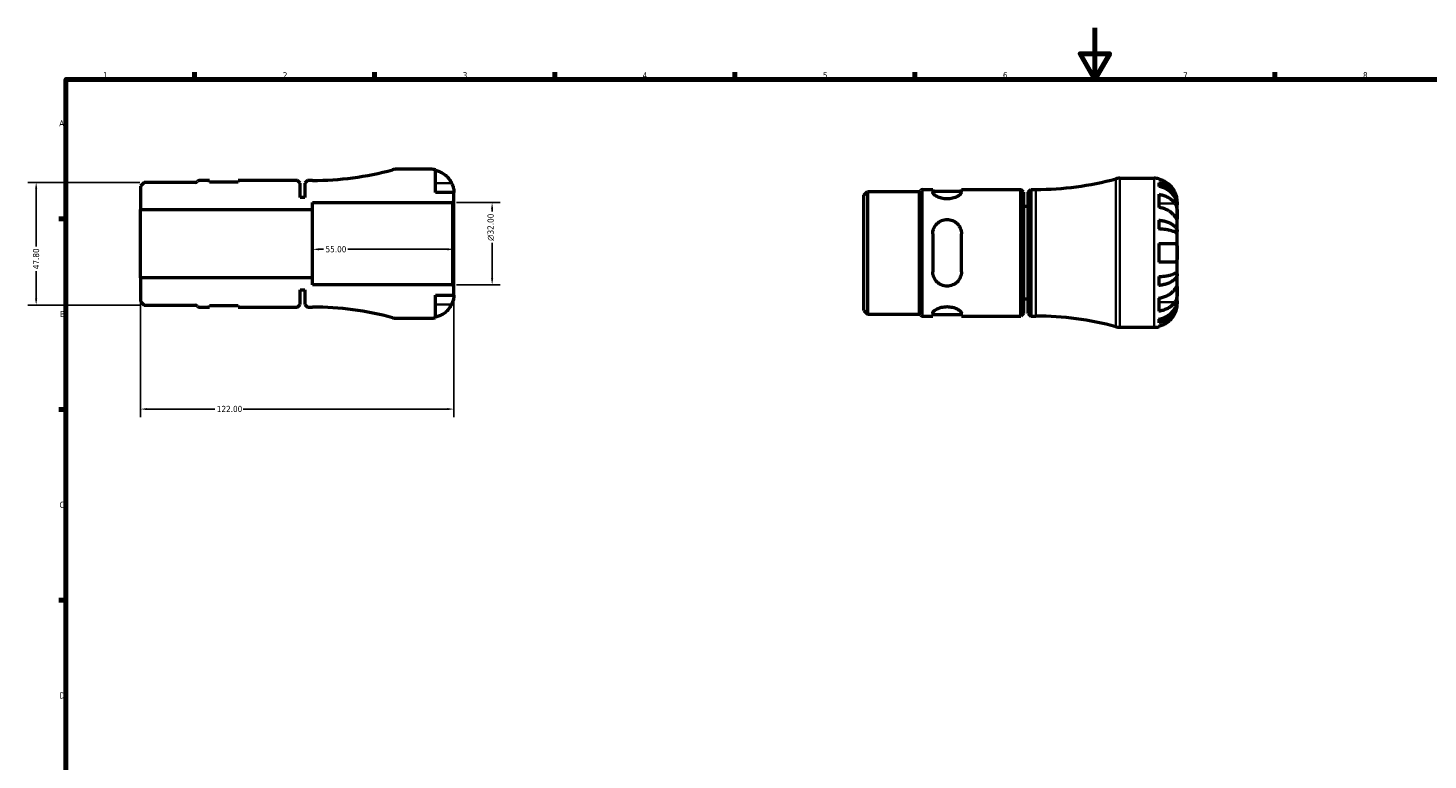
# Model space of a CAD drawing. Header units: millimetres. Extents: x -61 to 904, y -29 to 594.
# Tile 3 of 5: x 5 to 550, y 309 to 594. Entities that reach past the tile are written whole.
import ezdxf

# ---------------------------------------------------------------- set-up
doc = ezdxf.new("R2010")
doc.units = ezdxf.units.MM
for name, color, linetype, lineweight in [('Border (ANSI)', 7, 'Continuous', 70), ('Dimension (ANSI)', 7, 'Continuous', 25), ('Visible (ANSI)', 7, 'Continuous', 50), ('Visible Narrow (ANSI)', 7, 'Continuous', 35)]:
    doc.layers.add(name, color=color, linetype=linetype, lineweight=lineweight)
doc.styles.add('Note Text (ANSI)', font='tahoma.ttf')
doc.dimstyles.new('Default - mm (ANSI)', dxfattribs={"dimtxt": 2.4, "dimasz": 2.5, "dimexe": 3.175, "dimexo": 1.6002, "dimgap": 0.8, "dimtad": 0, "dimtoh": 1, "dimrnd": 1e-08, "dimzin": 4, "dimdsep": 46, "dimtxsty": 'Note Text (ANSI)', "dimcen": 0.09, "dimdle": 10, "dimclrd": 256, "dimclre": 256, "dimclrt": 5, "dimadec": 1, "dimazin": 1, "dimtfac": 1.27, "dimtofl": 0, "dimtmove": 0, "dimatfit": 3, "dimfxl": 1, "dimtolj": 1, "dimtzin": 4, "dimlwd": -1, "dimlwe": -1, "dimarcsym": 0})

# ---------------------------------------------------------------- blocks, each defined once
blk = doc.blocks.new('Borders Default Border')
at = {"layer": 'Border (ANSI)'}
for p, q in [((70.08, 574), (70.08, 576.8)), ((140.17, 574), (140.17, 576.8)), ((210.25, 574), (210.25, 576.8)), ((280.33, 574), (280.33, 576.8)), ((350.42, 574), (350.42, 576.8)), ((490.58, 574), (490.58, 576.8)), ((20, 519.75), (17.2, 519.75)), ((20, 445.5), (17.2, 445.5)), ((20, 371.25), (17.2, 371.25))]:
    blk.add_line(p, q, dxfattribs=at)
at = {"layer": 'Border (ANSI)', "flags": 128}
for points in [[(420.5, 594), (420.5, 574), (414.73, 584), (426.27, 584), (420.5, 574)], [(20, 20), (20, 574), (821, 574), (821, 20), (20, 20)]]:
    blk.add_lwpolyline(points, dxfattribs=at)
at = {"layer": 'Border (ANSI)', "color": 5, "true_color": 0x0000ff, "char_height": 2.4, "attachment_point": 7, "style": 'Note Text (ANSI)'}
for s, insert in [('2', (104.4, 574.4)), ('1', (34.5, 574.4)), ('3', (174.46, 574.35)), ('4', (244.45, 574.4)), ('5', (314.67, 574.35)), ('6', (384.69, 574.35)), ('7', (454.8, 574.4)), ('8', (524.84, 574.35)), ('A', (17.38, 555.68)), ('B', (17.67, 481.43)), ('C', (17.51, 407.13)), ('D', (17.52, 332.93))]:
    blk.add_mtext(s, dxfattribs=dict(at, insert=insert))
blk = doc.blocks.new('*D7')
at = {"layer": 'Defpoints', "color": 0, "transparency": 16777216}
for p in [(116, 510), (116, 507.83), (171, 510)]:
    blk.add_point(p, dxfattribs=at)
at = {"layer": 'Dimension (ANSI)', "transparency": 16777216}
for p, q in [((118.5, 507.83), (120.26, 507.83)), ((168.5, 507.83), (129.74, 507.83))]:
    blk.add_line(p, q, dxfattribs=at)
for points in [[(118.5, 508.24), (118.5, 507.41), (116, 507.83)], [(168.5, 508.24), (168.5, 507.41), (171, 507.83)]]:
    blk.add_solid(points, dxfattribs=at)
at = {"layer": 'Dimension (ANSI)', "color": 5, "transparency": 16777216, "insert": (121.06, 509.08), "char_height": 2.4, "attachment_point": 1, "style": 'Note Text (ANSI)'}
blk.add_mtext('\\A1;55.00', dxfattribs=at)
blk = doc.blocks.new('*D8')
at = {"layer": 'Defpoints', "color": 0, "transparency": 16777216}
for p in [(50.43, 533.9), (8.43, 486.1), (50.43, 486.1)]:
    blk.add_point(p, dxfattribs=at)
at = {"layer": 'Dimension (ANSI)', "transparency": 16777216}
for p, q in [((48.83, 533.9), (5.25, 533.9)), ((8.43, 531.4), (8.43, 508.9)), ((8.43, 488.6), (8.43, 499.29)), ((48.83, 486.1), (5.25, 486.1))]:
    blk.add_line(p, q, dxfattribs=at)
for points in [[(8.01, 531.4), (8.84, 531.4), (8.43, 533.9)], [(8.01, 488.6), (8.84, 488.6), (8.43, 486.1)]]:
    blk.add_solid(points, dxfattribs=at)
at = {"layer": 'Dimension (ANSI)', "color": 5, "transparency": 16777216, "insert": (7.17, 500.09), "char_height": 2.4, "attachment_point": 1, "rotation": 90, "style": 'Note Text (ANSI)'}
blk.add_mtext('\\A1;47.80', dxfattribs=at)
blk = doc.blocks.new('*D9')
at = {"layer": 'Defpoints', "color": 0, "transparency": 16777216}
for p in [(49, 496.67), (171, 493.42), (49, 445.63)]:
    blk.add_point(p, dxfattribs=at)
at = {"layer": 'Dimension (ANSI)', "transparency": 16777216}
for p, q in [((49, 495.07), (49, 442.46)), ((171, 491.82), (171, 442.46)), ((51.5, 445.63), (77.94, 445.63)), ((168.5, 445.63), (89.05, 445.63))]:
    blk.add_line(p, q, dxfattribs=at)
for points in [[(51.5, 446.05), (51.5, 445.22), (49, 445.63)], [(168.5, 446.05), (168.5, 445.22), (171, 445.63)]]:
    blk.add_solid(points, dxfattribs=at)
at = {"layer": 'Dimension (ANSI)', "color": 5, "transparency": 16777216, "insert": (78.74, 446.88), "char_height": 2.4, "attachment_point": 1, "style": 'Note Text (ANSI)'}
blk.add_mtext('\\A1;122.00', dxfattribs=at)
blk = doc.blocks.new('*D10')
at = {"layer": 'Defpoints', "color": 0, "transparency": 16777216}
for p in [(170.42, 526), (185.89, 526), (170.42, 494)]:
    blk.add_point(p, dxfattribs=at)
at = {"layer": 'Dimension (ANSI)', "transparency": 16777216}
for p, q in [((172.02, 526), (189.06, 526)), ((185.89, 523.5), (185.89, 522.59)), ((185.89, 496.5), (185.89, 510.32)), ((172.02, 494), (189.06, 494))]:
    blk.add_line(p, q, dxfattribs=at)
for points in [[(185.47, 523.5), (186.3, 523.5), (185.89, 526)], [(185.47, 496.5), (186.3, 496.5), (185.89, 494)]]:
    blk.add_solid(points, dxfattribs=at)
at = {"layer": 'Dimension (ANSI)', "color": 5, "transparency": 16777216, "insert": (184.08, 511.12), "char_height": 2.4, "attachment_point": 1, "rotation": 90, "style": 'Note Text (ANSI)'}
blk.add_mtext('\\A1;{\\fAIGDT|b0|i0;\\H2.4000;\\ln}\\fTahoma|b0|i0;\\H2.4000;32.00', dxfattribs=at)

msp = doc.modelspace()

# ---------------------------------------------------------------- linework, layer by layer
at = {"layer": 'Visible (ANSI)'}
for p, q in [((75.827, 534.65), (71.907, 534.65)), ((75.827, 534.01), (75.827, 534.65)), ((87.027, 534.01), (75.827, 534.01)), ((110.169, 534.65), (87.027, 534.65)), ((87.027, 534.65), (87.027, 534.01)), ((111.169, 533.65), (110.169, 534.65)), ((113.999, 534.65), (112.999, 533.65)), ((115.999, 534.65), (113.999, 534.65)), ((161.999, 539), (148.68, 539)), ((163.799, 530), (163.799, 538.818)), ((430.213, 535.482), (443.532, 535.482)), ((445.332, 535.3), (445.332, 535.075)), ((50.433, 533.901), (48.999, 532.467)), ((48.999, 532.467), (48.999, 523.333)), ((70.421, 533.901), (50.433, 533.901)), ((111.169, 528), (111.169, 533.65)), ((112.999, 533.65), (112.999, 528)), ((170.999, 530), (163.799, 530)), ((170.999, 526.58), (170.999, 530)), ((330.532, 528.95), (331.966, 530.384)), ((330.532, 484.015), (330.532, 528.95)), ((331.966, 530.384), (351.953, 530.384)), ((331.966, 530.384), (331.966, 482.581)), ((353.44, 531.132), (357.36, 531.132)), ((357.36, 531.132), (357.36, 530.008)), ((357.36, 530.492), (368.56, 530.492)), ((368.56, 531.132), (391.702, 531.132)), ((368.56, 530.008), (368.56, 531.132)), ((391.702, 481.832), (391.702, 531.132)), ((392.702, 530.132), (391.702, 531.132)), ((392.702, 530.132), (392.702, 482.832)), ((394.532, 530.132), (395.532, 531.132)), ((394.532, 482.832), (394.532, 530.132)), ((395.532, 531.132), (395.532, 481.832)), ((395.532, 531.132), (397.532, 531.132)), ((445.332, 533.767), (445.332, 532.334)), ((445.332, 529.246), (445.332, 524.155)), ((48.999, 523.333), (115.999, 523.333)), ((48.999, 496.667), (48.999, 523.333)), ((112.999, 528), (111.169, 528)), ((115.999, 523.333), (115.999, 526)), ((115.999, 526), (170.419, 526)), ((115.999, 496.667), (115.999, 523.333)), ((170.419, 526), (170.999, 526.58)), ((170.419, 526), (170.419, 494)), ((170.999, 493.42), (170.999, 526.58)), ((394.532, 524.482), (392.702, 524.482)), ((452.532, 525.195), (452.514, 525.195)), ((452.532, 525.195), (452.532, 526.482)), ((452.532, 524.706), (452.532, 525.195)), ((452.532, 520.624), (452.532, 524.706)), ((445.332, 519.217), (445.332, 515.758)), ((452.532, 514.723), (452.532, 520.624)), ((357.36, 513.842), (357.36, 499.122)), ((368.56, 499.122), (368.56, 513.842)), ((452.532, 514.723), (451.206, 514.723)), ((452.532, 513.541), (452.532, 514.723)), ((452.532, 506.482), (452.532, 513.541)), ((445.332, 510.082), (445.332, 502.882)), ((445.332, 510.082), (451.656, 510.082)), ((451.656, 502.882), (445.332, 502.882)), ((452.532, 499.424), (452.532, 506.482)), ((115.999, 496.667), (48.999, 496.667)), ((48.999, 496.667), (48.999, 487.533)), ((115.999, 494), (115.999, 496.667)), ((445.332, 497.207), (445.332, 493.748)), ((452.532, 498.241), (451.206, 498.241)), ((452.532, 498.241), (452.532, 499.424)), ((452.532, 492.34), (452.532, 498.241)), ((111.169, 486.35), (111.169, 492)), ((111.169, 492), (112.999, 492)), ((112.999, 492), (112.999, 486.35)), ((170.419, 494), (115.999, 494)), ((170.999, 493.42), (170.419, 494)), ((170.999, 490), (170.999, 493.42)), ((452.532, 488.259), (452.532, 492.34)), ((48.999, 487.533), (50.433, 486.099)), ((50.433, 486.099), (70.421, 486.099)), ((71.907, 485.35), (75.827, 485.35)), ((75.827, 485.35), (75.827, 485.99)), ((75.827, 485.99), (87.027, 485.99)), ((87.027, 485.99), (87.027, 485.35)), ((87.027, 485.35), (110.169, 485.35)), ((110.169, 485.35), (111.169, 486.35)), ((112.999, 486.35), (113.999, 485.35)), ((113.999, 485.35), (115.999, 485.35)), ((163.799, 481.182), (163.799, 490)), ((163.799, 490), (170.999, 490)), ((394.532, 488.482), (392.702, 488.482)), ((445.332, 488.81), (445.332, 483.719)), ((452.532, 487.769), (452.514, 487.769)), ((452.532, 487.769), (452.532, 488.259)), ((452.532, 486.482), (452.532, 487.769)), ((148.68, 481), (161.999, 481)), ((330.532, 484.015), (331.966, 482.581)), ((331.966, 482.581), (351.953, 482.581)), ((353.44, 481.832), (357.36, 481.832)), ((357.36, 482.957), (357.36, 481.832)), ((357.36, 482.472), (368.56, 482.472)), ((368.56, 481.832), (368.56, 482.957)), ((368.56, 481.832), (391.702, 481.832)), ((392.702, 482.832), (391.702, 481.832)), ((394.532, 482.832), (395.532, 481.832)), ((395.532, 481.832), (397.532, 481.832)), ((445.332, 480.631), (445.332, 479.198)), ((430.213, 477.482), (443.532, 477.482)), ((445.332, 477.89), (445.332, 477.664))]:
    msp.add_line(p, q, dxfattribs=at)
for centre, radius, start, end in [((70.421, 534.827), 0.925, 270, 323.45846), ((71.907, 533.725), 0.925, 90, 143.45846), ((115.999, 653.792), 119.142, 270, 285.16341), ((148.68, 533.2), 5.8, 90, 105.16341), ((161.999, 530), 9, 78.46304, 90), ((397.532, 650.274), 119.142, 270, 285.16341), ((430.213, 529.682), 5.8, 90, 105.16341), ((443.532, 526.482), 9, 78.46304, 90), ((351.953, 531.309), 0.925, 270, 323.45846), ((353.44, 530.207), 0.925, 90, 143.45846), ((70.421, 485.173), 0.925, 36.54154, 90), ((71.907, 486.275), 0.925, 216.54154, 270), ((115.999, 366.208), 119.142, 74.83659, 90), ((148.68, 486.8), 5.8, 254.83659, 270), ((161.999, 490), 9, 270, 281.53696), ((351.953, 481.656), 0.925, 36.54154, 90), ((353.44, 482.757), 0.925, 216.54154, 270), ((397.532, 362.691), 119.142, 74.83659, 90), ((430.213, 483.282), 5.8, 254.83659, 270), ((443.532, 486.482), 9, 270, 281.53696)]:
    msp.add_arc(centre, radius, start, end, dxfattribs=at)
for points, knots in [([(163.799, 538.592), (164.373, 538.474), (164.934, 538.297), (165.944, 537.877), (166.484, 537.593), (167.49, 536.917), (167.957, 536.525), (168.743, 535.735), (169.135, 535.262), (169.721, 534.38), (169.94, 533.988), (170.123, 533.6)], [0.17075309, 0.17075309, 0.17075309, 0.17075309, 0.33215152, 0.33215152, 0.49888818, 0.49888818, 0.66562485, 0.66562485, 0.83351137, 0.83351137, 0.95687373, 0.95687373, 0.95687373, 0.95687373]), ([(451.656, 530.082), (451.473, 530.47), (451.253, 530.863), (450.668, 531.745), (450.276, 532.217), (449.489, 533.008), (449.022, 533.399), (448.016, 534.075), (447.477, 534.359), (446.467, 534.779), (445.906, 534.957), (445.332, 535.075)], [4.42788405, 4.42788405, 4.42788405, 4.42788405, 4.5512464, 4.5512464, 4.71913293, 4.71913293, 4.88586959, 4.88586959, 5.05260626, 5.05260626, 5.21400469, 5.21400469, 5.21400469, 5.21400469]), ([(170.123, 533.6), (170.19, 533.457), (170.254, 533.313), (170.404, 532.953), (170.485, 532.739), (170.634, 532.298), (170.699, 532.074), (170.833, 531.548), (170.888, 531.262), (170.969, 530.699), (170.986, 530.45), (171.001, 530.094), (170.999, 530), (170.999, 530)], [-0.57647647, -0.57647647, -0.57647647, -0.57647647, -0.52968676, -0.52968676, -0.46054026, -0.46054026, -0.38562403, -0.38562403, -0.27730827, -0.27730827, -0.14258086, -0.14258086, 0, 0, 0, 0]), ([(368.56, 530.008), (368.56, 529.779), (368.409, 529.499), (367.814, 528.911), (367.369, 528.605), (366.373, 528.104), (365.764, 527.869), (364.413, 527.54), (363.668, 527.45), (362.96, 527.45), (362.251, 527.45), (361.506, 527.54), (360.155, 527.869), (359.546, 528.104), (358.55, 528.605), (358.106, 528.911), (357.51, 529.499), (357.36, 529.779), (357.36, 530.008)], [-0.8842398, -0.8842398, -0.8842398, -0.8842398, -0.6546587, -0.6546587, -0.4250776, -0.4250776, -0.2125388, -0.2125388, 0, 0, 0, 0.2125388, 0.2125388, 0.4250776, 0.4250776, 0.6546587, 0.6546587, 0.8842398, 0.8842398, 0.8842398, 0.8842398]), ([(445.332, 533.767), (445.909, 533.653), (446.472, 533.481), (447.485, 533.074), (448.024, 532.8), (449.031, 532.147), (449.498, 531.769), (450.284, 531.007), (450.675, 530.553), (451.348, 529.574), (451.631, 529.051), (452.057, 528.052), (452.24, 527.485), (452.477, 526.328), (452.532, 525.737), (452.532, 525.195)], [0.1707461, 0.1707461, 0.1707461, 0.1707461, 0.33284, 0.33284, 0.4994944, 0.4994944, 0.6661487, 0.6661487, 0.8332087, 0.8332087, 1.0002688, 1.0002688, 1.1679728, 1.1679728, 1.3356767, 1.3356767, 1.3356767, 1.3356767]), ([(452.532, 524.706), (452.532, 525.187), (452.477, 525.713), (452.24, 526.744), (452.057, 527.248), (451.631, 528.137), (451.348, 528.603), (450.675, 529.473), (450.284, 529.878), (449.498, 530.556), (449.031, 530.893), (448.024, 531.473), (447.485, 531.717), (446.472, 532.079), (445.909, 532.232), (445.332, 532.334)], [4.0142509, 4.0142509, 4.0142509, 4.0142509, 4.1819549, 4.1819549, 4.3496588, 4.3496588, 4.5167189, 4.5167189, 4.6837789, 4.6837789, 4.8504333, 4.8504333, 5.0170876, 5.0170876, 5.1791816, 5.1791816, 5.1791816, 5.1791816]), ([(445.332, 529.246), (445.906, 529.162), (446.467, 529.037), (447.477, 528.74), (448.016, 528.539), (449.022, 528.061), (449.489, 527.784), (450.276, 527.225), (450.668, 526.891), (451.253, 526.267), (451.473, 525.99), (451.656, 525.716)], [0.17075309, 0.17075309, 0.17075309, 0.17075309, 0.33215152, 0.33215152, 0.49888818, 0.49888818, 0.66562485, 0.66562485, 0.83351137, 0.83351137, 0.95687373, 0.95687373, 0.95687373, 0.95687373]), ([(452.532, 526.482), (452.532, 526.482), (452.532, 526.515), (452.53, 526.65), (452.527, 526.757), (452.505, 527.115), (452.477, 527.408), (452.369, 528.003), (452.309, 528.27), (452.171, 528.763), (452.102, 528.978), (451.942, 529.422), (451.852, 529.647), (451.721, 529.942), (451.689, 530.012), (451.656, 530.082)], [-2.49913258, -2.49913258, -2.49913258, -2.49913258, -2.41505436, -2.41505436, -2.32384732, -2.32384732, -2.1841143, -2.1841143, -2.08674766, -2.08674766, -2.01440674, -2.01440674, -1.93994266, -1.93994266, -1.91637503, -1.91637503, -1.91637503, -1.91637503]), ([(451.656, 520.624), (451.473, 520.899), (451.253, 521.176), (450.668, 521.8), (450.276, 522.134), (449.489, 522.693), (449.022, 522.97), (448.016, 523.448), (447.477, 523.648), (446.467, 523.946), (445.906, 524.071), (445.332, 524.155)], [4.42788405, 4.42788405, 4.42788405, 4.42788405, 4.5512464, 4.5512464, 4.71913293, 4.71913293, 4.88586959, 4.88586959, 5.05260626, 5.05260626, 5.21400469, 5.21400469, 5.21400469, 5.21400469]), ([(451.656, 525.716), (451.715, 525.627), (451.771, 525.533), (451.922, 525.255), (452.009, 525.061), (452.165, 524.634), (452.232, 524.402), (452.366, 523.822), (452.42, 523.469), (452.502, 522.663), (452.518, 522.218), (452.533, 521.361), (452.532, 520.961), (452.532, 520.624)], [-0.58004807, -0.58004807, -0.58004807, -0.58004807, -0.5384523, -0.5384523, -0.46383793, -0.46383793, -0.3862639, -0.3862639, -0.27840269, -0.27840269, -0.14277912, -0.14277912, 0, 0, 0, 0]), ([(357.36, 513.842), (357.36, 514.573), (357.51, 515.339), (358.106, 516.736), (358.55, 517.369), (359.546, 518.332), (360.155, 518.744), (361.506, 519.3), (362.251, 519.442), (363.668, 519.442), (364.413, 519.3), (365.764, 518.744), (366.373, 518.332), (367.369, 517.369), (367.814, 516.736), (368.409, 515.339), (368.56, 514.573), (368.56, 513.842)], [0.8539587, 0.8539587, 0.8539587, 0.8539587, 1.0835398, 1.0835398, 1.3131209, 1.3131209, 1.5256597, 1.5256597, 1.7381985, 1.7381985, 1.9507373, 1.9507373, 2.1632761, 2.1632761, 2.3928572, 2.3928572, 2.6224383, 2.6224383, 2.6224383, 2.6224383]), ([(445.332, 519.217), (445.909, 519.157), (446.472, 519.067), (447.485, 518.854), (448.024, 518.71), (449.031, 518.368), (449.498, 518.17), (450.284, 517.77), (450.675, 517.532), (451.348, 517.019), (451.631, 516.744), (452.057, 516.221), (452.24, 515.924), (452.477, 515.317), (452.532, 515.007), (452.532, 514.723)], [0.1707461, 0.1707461, 0.1707461, 0.1707461, 0.33284, 0.33284, 0.4994944, 0.4994944, 0.6661487, 0.6661487, 0.8332087, 0.8332087, 1.0002688, 1.0002688, 1.1679728, 1.1679728, 1.3356767, 1.3356767, 1.3356767, 1.3356767]), ([(452.532, 520.624), (452.532, 520.441), (452.532, 520.278), (452.53, 519.989), (452.528, 519.867), (452.513, 519.646), (452.495, 519.577), (452.419, 519.565), (452.364, 519.615), (452.226, 519.786), (452.158, 519.881), (452.001, 520.109), (451.913, 520.239), (451.765, 520.461), (451.711, 520.541), (451.656, 520.624)], [0, 0, 0, 0, 0.07774953, 0.07774953, 0.16081914, 0.16081914, 0.27783798, 0.27783798, 0.3882896, 0.3882896, 0.46542959, 0.46542959, 0.54035429, 0.54035429, 0.57953204, 0.57953204, 0.57953204, 0.57953204]), ([(452.532, 513.541), (452.532, 513.681), (452.477, 513.834), (452.24, 514.133), (452.057, 514.28), (451.631, 514.538), (451.348, 514.673), (450.675, 514.926), (450.284, 515.044), (449.498, 515.241), (449.031, 515.339), (448.024, 515.507), (447.485, 515.578), (446.472, 515.683), (445.909, 515.728), (445.332, 515.758)], [4.0142509, 4.0142509, 4.0142509, 4.0142509, 4.1819549, 4.1819549, 4.3496588, 4.3496588, 4.5167189, 4.5167189, 4.6837789, 4.6837789, 4.8504333, 4.8504333, 5.0170876, 5.0170876, 5.1791816, 5.1791816, 5.1791816, 5.1791816]), ([(451.656, 510.082), (451.657, 510.082), (451.659, 510.082), (451.75, 510.082), (451.833, 510.066), (451.976, 510.007), (452.038, 509.967), (452.163, 509.849), (452.222, 509.765), (452.361, 509.484), (452.42, 509.252), (452.502, 508.652), (452.519, 508.278), (452.533, 507.429), (452.532, 506.959), (452.532, 506.482)], [-0.58332629, -0.58332629, -0.58332629, -0.58332629, -0.58206847, -0.58206847, -0.51861604, -0.51861604, -0.4628074, -0.4628074, -0.39473272, -0.39473272, -0.27692423, -0.27692423, -0.14288351, -0.14288351, 0, 0, 0, 0]), ([(452.532, 506.482), (452.532, 506.19), (452.532, 505.898), (452.529, 505.302), (452.526, 505.001), (452.5, 504.318), (452.468, 503.963), (452.355, 503.48), (452.292, 503.318), (452.159, 503.114), (452.101, 503.05), (451.974, 502.956), (451.908, 502.925), (451.779, 502.89), (451.719, 502.882), (451.656, 502.882)], [0, 0, 0, 0, 0.08783311, 0.08783311, 0.18435408, 0.18435408, 0.32279749, 0.32279749, 0.41754463, 0.41754463, 0.47774931, 0.47774931, 0.53276241, 0.53276241, 0.57681269, 0.57681269, 0.57681269, 0.57681269]), ([(368.56, 499.122), (368.56, 498.392), (368.409, 497.626), (367.814, 496.228), (367.369, 495.596), (366.373, 494.633), (365.764, 494.221), (364.413, 493.665), (363.668, 493.522), (362.96, 493.522), (362.251, 493.522), (361.506, 493.665), (360.155, 494.221), (359.546, 494.633), (358.55, 495.596), (358.106, 496.228), (357.51, 497.626), (357.36, 498.392), (357.36, 499.122)], [-0.8842398, -0.8842398, -0.8842398, -0.8842398, -0.6546587, -0.6546587, -0.4250776, -0.4250776, -0.2125388, -0.2125388, 0, 0, 0, 0.2125388, 0.2125388, 0.4250776, 0.4250776, 0.6546587, 0.6546587, 0.8842398, 0.8842398, 0.8842398, 0.8842398]), ([(445.332, 497.207), (445.909, 497.237), (446.472, 497.281), (447.485, 497.386), (448.024, 497.457), (449.031, 497.626), (449.498, 497.724), (450.284, 497.921), (450.675, 498.038), (451.348, 498.291), (451.631, 498.427), (452.057, 498.685), (452.24, 498.832), (452.477, 499.131), (452.532, 499.284), (452.532, 499.424)], [0.1707461, 0.1707461, 0.1707461, 0.1707461, 0.33284, 0.33284, 0.4994944, 0.4994944, 0.6661487, 0.6661487, 0.8332087, 0.8332087, 1.0002688, 1.0002688, 1.1679728, 1.1679728, 1.3356767, 1.3356767, 1.3356767, 1.3356767]), ([(452.532, 498.241), (452.532, 497.958), (452.477, 497.648), (452.24, 497.041), (452.057, 496.744), (451.631, 496.22), (451.348, 495.946), (450.675, 495.433), (450.284, 495.195), (449.498, 494.795), (449.031, 494.597), (448.024, 494.255), (447.485, 494.111), (446.472, 493.898), (445.909, 493.808), (445.332, 493.748)], [4.0142509, 4.0142509, 4.0142509, 4.0142509, 4.1819549, 4.1819549, 4.3496588, 4.3496588, 4.5167189, 4.5167189, 4.6837789, 4.6837789, 4.8504333, 4.8504333, 5.0170876, 5.0170876, 5.1791816, 5.1791816, 5.1791816, 5.1791816]), ([(445.332, 488.81), (445.906, 488.894), (446.467, 489.019), (447.477, 489.316), (448.016, 489.517), (449.022, 489.995), (449.489, 490.272), (450.276, 490.831), (450.668, 491.165), (451.253, 491.788), (451.473, 492.066), (451.656, 492.34)], [0.17075309, 0.17075309, 0.17075309, 0.17075309, 0.33215152, 0.33215152, 0.49888818, 0.49888818, 0.66562485, 0.66562485, 0.83351137, 0.83351137, 0.95687373, 0.95687373, 0.95687373, 0.95687373]), ([(451.656, 492.34), (451.715, 492.429), (451.771, 492.514), (451.922, 492.738), (452.009, 492.867), (452.165, 493.093), (452.232, 493.187), (452.366, 493.352), (452.42, 493.4), (452.502, 493.387), (452.518, 493.296), (452.533, 492.943), (452.532, 492.677), (452.532, 492.34)], [-0.58004807, -0.58004807, -0.58004807, -0.58004807, -0.5384523, -0.5384523, -0.46383793, -0.46383793, -0.3862639, -0.3862639, -0.27840269, -0.27840269, -0.14277912, -0.14277912, 0, 0, 0, 0]), ([(452.532, 492.34), (452.532, 492.157), (452.532, 491.954), (452.53, 491.503), (452.528, 491.254), (452.513, 490.625), (452.495, 490.24), (452.419, 489.486), (452.364, 489.125), (452.226, 488.54), (452.158, 488.311), (452.001, 487.886), (451.913, 487.692), (451.765, 487.421), (451.711, 487.332), (451.656, 487.249)], [0, 0, 0, 0, 0.07774953, 0.07774953, 0.16081914, 0.16081914, 0.27783798, 0.27783798, 0.3882896, 0.3882896, 0.46542959, 0.46542959, 0.54035429, 0.54035429, 0.57953204, 0.57953204, 0.57953204, 0.57953204]), ([(170.123, 486.4), (169.94, 486.012), (169.721, 485.62), (169.135, 484.738), (168.743, 484.265), (167.957, 483.475), (167.49, 483.083), (166.484, 482.407), (165.944, 482.123), (164.934, 481.703), (164.373, 481.526), (163.799, 481.408)], [4.42788405, 4.42788405, 4.42788405, 4.42788405, 4.5512464, 4.5512464, 4.71913293, 4.71913293, 4.88586959, 4.88586959, 5.05260626, 5.05260626, 5.21400469, 5.21400469, 5.21400469, 5.21400469]), ([(170.999, 490), (170.999, 490), (170.999, 489.967), (170.997, 489.832), (170.995, 489.725), (170.972, 489.367), (170.944, 489.074), (170.837, 488.479), (170.777, 488.212), (170.638, 487.72), (170.57, 487.504), (170.41, 487.061), (170.319, 486.835), (170.188, 486.54), (170.156, 486.47), (170.123, 486.4)], [-2.49913258, -2.49913258, -2.49913258, -2.49913258, -2.41505436, -2.41505436, -2.32384732, -2.32384732, -2.1841143, -2.1841143, -2.08674766, -2.08674766, -2.01440674, -2.01440674, -1.93994266, -1.93994266, -1.91637503, -1.91637503, -1.91637503, -1.91637503]), ([(357.36, 482.957), (357.36, 483.185), (357.51, 483.466), (358.106, 484.054), (358.55, 484.359), (359.546, 484.861), (360.155, 485.096), (361.506, 485.424), (362.251, 485.514), (363.668, 485.514), (364.413, 485.424), (365.764, 485.096), (366.373, 484.861), (367.369, 484.359), (367.814, 484.054), (368.409, 483.466), (368.56, 483.185), (368.56, 482.957)], [0.8539587, 0.8539587, 0.8539587, 0.8539587, 1.0835398, 1.0835398, 1.3131209, 1.3131209, 1.5256597, 1.5256597, 1.7381985, 1.7381985, 1.9507373, 1.9507373, 2.1632761, 2.1632761, 2.3928572, 2.3928572, 2.6224383, 2.6224383, 2.6224383, 2.6224383]), ([(445.332, 480.631), (445.909, 480.732), (446.472, 480.885), (447.485, 481.247), (448.024, 481.491), (449.031, 482.072), (449.498, 482.409), (450.284, 483.087), (450.675, 483.491), (451.348, 484.362), (451.631, 484.828), (452.057, 485.717), (452.24, 486.221), (452.477, 487.251), (452.532, 487.777), (452.532, 488.259)], [0.1707461, 0.1707461, 0.1707461, 0.1707461, 0.33284, 0.33284, 0.4994944, 0.4994944, 0.6661487, 0.6661487, 0.8332087, 0.8332087, 1.0002688, 1.0002688, 1.1679728, 1.1679728, 1.3356767, 1.3356767, 1.3356767, 1.3356767]), ([(452.532, 487.769), (452.532, 487.228), (452.477, 486.637), (452.24, 485.479), (452.057, 484.913), (451.631, 483.914), (451.348, 483.39), (450.675, 482.412), (450.284, 481.958), (449.498, 481.195), (449.031, 480.817), (448.024, 480.165), (447.485, 479.891), (446.472, 479.484), (445.909, 479.312), (445.332, 479.198)], [4.0142509, 4.0142509, 4.0142509, 4.0142509, 4.1819549, 4.1819549, 4.3496588, 4.3496588, 4.5167189, 4.5167189, 4.6837789, 4.6837789, 4.8504333, 4.8504333, 5.0170876, 5.0170876, 5.1791816, 5.1791816, 5.1791816, 5.1791816]), ([(451.656, 487.249), (451.473, 486.975), (451.253, 486.697), (450.668, 486.074), (450.276, 485.74), (449.489, 485.181), (449.022, 484.904), (448.016, 484.426), (447.477, 484.225), (446.467, 483.928), (445.906, 483.802), (445.332, 483.719)], [4.42788405, 4.42788405, 4.42788405, 4.42788405, 4.5512464, 4.5512464, 4.71913293, 4.71913293, 4.88586959, 4.88586959, 5.05260626, 5.05260626, 5.21400469, 5.21400469, 5.21400469, 5.21400469]), ([(451.656, 482.882), (451.723, 483.025), (451.787, 483.17), (451.937, 483.529), (452.018, 483.744), (452.166, 484.185), (452.232, 484.409), (452.366, 484.934), (452.42, 485.22), (452.502, 485.783), (452.518, 486.032), (452.533, 486.388), (452.532, 486.482), (452.532, 486.482)], [-0.57647647, -0.57647647, -0.57647647, -0.57647647, -0.52968676, -0.52968676, -0.46054026, -0.46054026, -0.38562403, -0.38562403, -0.27730827, -0.27730827, -0.14258086, -0.14258086, 0, 0, 0, 0]), ([(445.332, 477.89), (445.906, 478.008), (446.467, 478.186), (447.477, 478.606), (448.016, 478.89), (449.022, 479.565), (449.489, 479.957), (450.276, 480.748), (450.668, 481.22), (451.253, 482.102), (451.473, 482.495), (451.656, 482.882)], [0.17075309, 0.17075309, 0.17075309, 0.17075309, 0.33215152, 0.33215152, 0.49888818, 0.49888818, 0.66562485, 0.66562485, 0.83351137, 0.83351137, 0.95687373, 0.95687373, 0.95687373, 0.95687373])]:
    msp.add_open_spline(points, degree=3, knots=knots, dxfattribs=at)
at = {"layer": 'Visible Narrow (ANSI)'}
for p, q in [((428.696, 478.039), (428.696, 534.926)), ((430.213, 535.125), (430.213, 477.839)), ((443.532, 477.839), (443.532, 535.125)), ((169.807, 533.6), (164.115, 533.6)), ((351.953, 482.875), (351.953, 530.09)), ((352.696, 530.459), (352.696, 482.505)), ((353.44, 530.829), (353.44, 482.136)), ((397.532, 482.136), (397.532, 530.829)), ((451.339, 525.716), (445.648, 525.716)), ((169.807, 486.4), (164.115, 486.4)), ((451.339, 487.249), (445.648, 487.249))]:
    msp.add_line(p, q, dxfattribs=at)

# ---------------------------------------------------------------- block references
msp.add_blockref('Borders Default Border', (0, 0))

# ---------------------------------------------------------------- dimensions: what is measured, and where the dimension line sits
at = {"layer": 'Dimension (ANSI)'}
for base, p1, p2, angle, override, picture, middle in [((8.427, 486.099), (50.433, 533.901), (50.433, 486.099), 90, {"dimgap": 0.8, "dimtoh": 0, "dimdec": 2, "dimtol": 0, "dimlim": 0, "dimtp": 0, "dimtm": 0, "dimtdec": 2, "dimatfit": 1}, '*D8', (8.427, 504.094)), ((115.999, 507.826), (170.999, 510), (115.999, 510), 180, {"dimgap": 0.8, "dimtoh": 0, "dimdec": 2, "dimse1": 1, "dimse2": 1, "dimtol": 0, "dimlim": 0, "dimtp": 0, "dimtm": 0, "dimtdec": 2, "dimatfit": 1}, '*D7', (124.999, 507.826)), ((48.999, 445.632), (170.999, 493.42), (48.999, 496.667), 180, {"dimgap": 0.8, "dimtoh": 0, "dimdec": 2, "dimtol": 0, "dimlim": 0, "dimtp": 0, "dimtm": 0, "dimtdec": 2, "dimatfit": 1}, '*D9', (83.499, 445.632))]:
    dim = msp.add_linear_dim(base=base, p1=p1, p2=p2, angle=angle, dimstyle='Default - mm (ANSI)', override=override, dxfattribs=at)
    dim.commit()
    dim.dimension.update_dxf_attribs({"geometry": picture, "text_midpoint": middle, "dimtype": 160})
dim = msp.add_linear_dim(base=(185.885, 526), p1=(170.419, 494), p2=(170.419, 526), angle=90, text='{\\fAIGDT|b0|i0;\\H2.4000;\\ln}\\fTahoma|b0|i0;\\H2.4000;<>', dimstyle='Default - mm (ANSI)', override={"dimgap": 0.8, "dimtoh": 0, "dimdec": 2, "dimtol": 0, "dimlim": 0, "dimtp": 0, "dimtm": 0, "dimtdec": 2, "dimatfit": 1}, dxfattribs=at)
dim.commit()
dim.dimension.update_dxf_attribs({"geometry": '*D10', "text_midpoint": (185.885, 516.453), "dimtype": 160})

doc.saveas('drawing.dxf')
